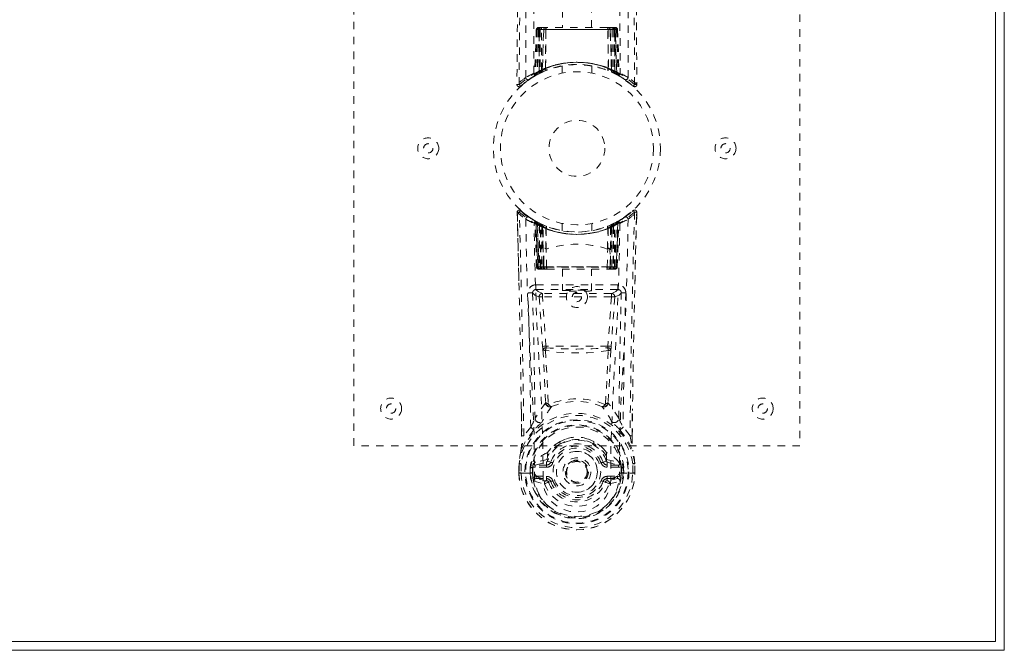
# Model space of a CAD drawing. Header units: inches. Extents: x 10.4 to 57.9, y 13.8 to 37.3.
# Tile 3 of 4: x 44.6 to 57.9, y 13.8 to 22.3. Entities that reach past the tile are written whole.
import ezdxf

# ---------------------------------------------------------------- set-up
doc = ezdxf.new("R2010")
doc.units = ezdxf.units.IN
doc.header["$MEASUREMENT"] = 0
doc.linetypes.add('SLD-Dashed', pattern=[0.075, 0.05, -0.025])
doc.linetypes.add('SLD-Solid', pattern=[0])

msp = doc.modelspace()

# ---------------------------------------------------------------- linework, layer by layer
at = {"color": 7, "linetype": 'SLD-Solid', "lineweight": 15}
for p, q in [((57.878, 37.295), (57.878, 13.795)), ((57.76, 13.913), (57.76, 37.177)), ((57.76, 37.177), (57.76, 13.913)), ((10.496, 13.913), (57.76, 13.913)), ((57.76, 13.913), (10.496, 13.913)), ((57.878, 13.795), (10.378, 13.795))]:
    msp.add_line(p, q, dxfattribs=at)
at = {"color": 7, "linetype": 'SLD-Dashed', "lineweight": 0}
for p, q in [((49.128, 16.545), (49.128, 24.545)), ((55.128, 24.545), (55.128, 16.545)), ((51.933, 22.402), (51.933, 22.17)), ((52.323, 22.17), (52.323, 22.402)), ((51.582, 22.141), (51.56, 21.535)), ((51.595, 22.141), (51.574, 21.543)), ((51.595, 22.141), (51.582, 22.141)), ((51.616, 22.144), (51.593, 21.55)), ((51.613, 22.141), (51.593, 21.554)), ((51.68, 22.141), (51.613, 22.141)), ((51.62, 22.141), (51.62, 21.583)), ((51.621, 22.141), (52.636, 22.141)), ((51.622, 21.584), (51.621, 22.141)), ((51.635, 22.17), (51.625, 22.17)), ((51.635, 22.168), (51.634, 22.141)), ((51.634, 22.141), (51.634, 21.59)), ((52.623, 22.141), (51.634, 22.141)), ((51.698, 22.17), (51.643, 22.17)), ((51.652, 21.598), (51.653, 22.141)), ((51.653, 22.141), (52.604, 22.141)), ((51.661, 21.589), (51.68, 22.141)), ((51.682, 22.141), (51.662, 21.59)), ((51.68, 22.141), (51.682, 22.141)), ((51.704, 21.617), (51.709, 22.141)), ((51.712, 22.141), (51.707, 21.619)), ((51.712, 22.141), (51.709, 22.141)), ((51.719, 22.17), (51.711, 22.17)), ((52.545, 22.141), (51.712, 22.141)), ((52.537, 22.17), (51.719, 22.17)), ((52.545, 22.17), (52.538, 22.17)), ((52.549, 21.619), (52.545, 22.141)), ((52.547, 22.141), (52.545, 22.141)), ((52.547, 22.141), (52.552, 21.617)), ((52.613, 22.17), (52.559, 22.17)), ((52.594, 21.59), (52.575, 22.141)), ((52.575, 22.141), (52.576, 22.141)), ((52.576, 22.141), (52.596, 21.589)), ((52.643, 22.141), (52.576, 22.141)), ((52.604, 22.141), (52.604, 21.598)), ((52.604, 22.141), (52.604, 22.141)), ((52.632, 22.17), (52.622, 22.17)), ((52.623, 22.141), (52.623, 21.59)), ((52.636, 22.141), (52.635, 21.584)), ((52.637, 21.583), (52.636, 22.141)), ((52.643, 22.17), (52.643, 22.17)), ((52.663, 21.55), (52.643, 22.144)), ((52.643, 22.141), (52.664, 21.554)), ((52.648, 22.169), (52.644, 22.17)), ((52.662, 22.141), (52.682, 21.543)), ((52.675, 22.141), (52.662, 22.141)), ((52.675, 22.141), (52.696, 21.535)), ((51.704, 21.617), (51.707, 21.619)), ((51.928, 21.652), (51.928, 21.556)), ((52.328, 21.556), (52.328, 21.652)), ((52.549, 21.619), (52.552, 21.617)), ((51.371, 21.38), (51.473, 21.461)), ((51.482, 21.468), (51.585, 21.532)), ((51.546, 21.51), (51.559, 21.518)), ((51.56, 21.535), (51.574, 21.543)), ((51.578, 21.529), (51.644, 21.563)), ((51.593, 21.554), (51.661, 21.589)), ((51.633, 21.557), (51.62, 21.583)), ((51.635, 21.558), (51.622, 21.584)), ((51.644, 21.563), (51.646, 21.564)), ((51.648, 21.565), (51.646, 21.564)), ((51.662, 21.59), (51.661, 21.589)), ((51.664, 21.572), (51.666, 21.573)), ((51.706, 21.59), (51.711, 21.592)), ((52.546, 21.592), (52.55, 21.59)), ((52.591, 21.573), (52.592, 21.572)), ((52.596, 21.589), (52.594, 21.59)), ((52.596, 21.589), (52.664, 21.554)), ((52.623, 21.59), (52.611, 21.564)), ((52.611, 21.564), (52.612, 21.563)), ((52.612, 21.563), (52.679, 21.529)), ((52.635, 21.584), (52.622, 21.558)), ((52.637, 21.583), (52.624, 21.557)), ((52.682, 21.543), (52.696, 21.535)), ((52.691, 21.523), (52.705, 21.515)), ((52.697, 21.518), (52.711, 21.51)), ((51.321, 21.403), (51.351, 21.403)), ((51.324, 19.635), (51.323, 19.685)), ((51.324, 19.685), (51.326, 19.635)), ((51.347, 18.761), (51.327, 19.678)), ((51.556, 19.573), (51.487, 19.617)), ((52.801, 19.64), (52.783, 19.622)), ((52.86, 19.687), (52.842, 19.672)), ((52.884, 19.708), (52.87, 19.695)), ((52.931, 19.639), (52.932, 19.685)), ((52.933, 19.638), (52.934, 19.685)), ((51.563, 19.569), (51.55, 19.577)), ((51.569, 19.565), (51.555, 19.572)), ((51.563, 19.569), (51.563, 19.569)), ((51.578, 19.544), (51.564, 19.552)), ((51.585, 18.949), (51.564, 19.552)), ((51.566, 19.567), (51.566, 19.567)), ((51.599, 18.949), (51.578, 19.544)), ((51.578, 19.544), (51.599, 18.949)), ((51.578, 19.544), (51.578, 19.544)), ((51.581, 19.559), (51.581, 19.559)), ((51.646, 19.526), (51.581, 19.559)), ((51.663, 19.5), (51.596, 19.534)), ((51.617, 18.949), (51.596, 19.534)), ((51.597, 19.537), (51.617, 18.945)), ((51.625, 19.504), (51.637, 19.53)), ((51.625, 19.504), (51.625, 18.949)), ((51.643, 19.495), (51.625, 19.504)), ((51.638, 19.497), (51.657, 19.489)), ((51.638, 18.949), (51.638, 19.497)), ((51.643, 19.495), (51.655, 19.521)), ((51.643, 18.949), (51.643, 19.495)), ((51.647, 19.525), (51.646, 19.526)), ((51.655, 19.521), (51.647, 19.525)), ((51.656, 19.489), (51.657, 18.949)), ((51.675, 19.481), (51.656, 19.489)), ((51.657, 19.489), (51.669, 19.515)), ((51.657, 19.489), (51.657, 18.949)), ((51.663, 19.5), (51.664, 19.499)), ((51.682, 18.949), (51.663, 19.5)), ((51.664, 19.499), (51.682, 19)), ((51.668, 19.515), (51.687, 19.507)), ((51.675, 19.481), (51.687, 19.507)), ((51.675, 18.949), (51.675, 19.481)), ((51.718, 19.495), (51.713, 19.496)), ((51.928, 19.534), (51.928, 19.437)), ((52.328, 19.437), (52.328, 19.534)), ((52.543, 19.496), (52.539, 19.495)), ((52.57, 19.507), (52.589, 19.515)), ((52.594, 19.5), (52.575, 18.949)), ((52.575, 19), (52.592, 19.499)), ((52.6, 19.489), (52.581, 19.481)), ((52.581, 19.481), (52.581, 18.949)), ((52.592, 19.499), (52.594, 19.5)), ((52.66, 19.534), (52.594, 19.5)), ((52.6, 19.489), (52.619, 19.497)), ((52.6, 18.949), (52.6, 19.489)), ((52.6, 18.949), (52.6, 19.489)), ((52.606, 19.524), (52.619, 19.497)), ((52.611, 19.526), (52.609, 19.525)), ((52.676, 19.559), (52.611, 19.526)), ((52.632, 19.504), (52.614, 19.495)), ((52.614, 19.495), (52.614, 18.949)), ((52.619, 19.497), (52.618, 18.949)), ((52.632, 18.949), (52.632, 19.504)), ((52.638, 18.945), (52.66, 19.537)), ((52.64, 18.949), (52.66, 19.534)), ((52.658, 18.949), (52.679, 19.544)), ((52.679, 19.544), (52.658, 18.949)), ((52.671, 18.949), (52.692, 19.552)), ((52.676, 19.559), (52.676, 19.559)), ((52.692, 19.552), (52.679, 19.544)), ((52.679, 19.544), (52.679, 19.544)), ((52.691, 19.567), (52.691, 19.567)), ((52.707, 19.577), (52.694, 19.569)), ((52.694, 19.569), (52.694, 19.569)), ((51.714, 19.468), (51.71, 19.469)), ((51.712, 19.192), (51.71, 19.469)), ((51.714, 19.468), (51.716, 19.19)), ((52.54, 19.19), (52.543, 19.468)), ((52.547, 19.469), (52.543, 19.468)), ((52.547, 19.469), (52.545, 19.192)), ((51.715, 19.19), (51.716, 19.19)), ((51.721, 18.946), (51.715, 19.19)), ((52.535, 18.946), (52.542, 19.19)), ((52.54, 19.19), (52.542, 19.19)), ((51.585, 18.949), (51.599, 18.949)), ((51.617, 18.949), (51.682, 18.949)), ((51.625, 18.949), (51.643, 18.949)), ((51.657, 18.949), (51.638, 18.949)), ((52.614, 18.949), (51.643, 18.949)), ((51.657, 18.949), (51.675, 18.949)), ((51.657, 18.949), (52.6, 18.949)), ((52.581, 18.949), (51.675, 18.949)), ((51.683, 18.949), (51.682, 18.949)), ((51.683, 18.949), (51.683, 18.947)), ((52.575, 18.949), (52.574, 18.949)), ((52.574, 18.947), (52.574, 18.949)), ((52.575, 18.949), (52.64, 18.949)), ((52.581, 18.949), (52.6, 18.949)), ((52.618, 18.949), (52.6, 18.949)), ((52.614, 18.949), (52.632, 18.949)), ((52.64, 18.949), (52.64, 18.949)), ((52.658, 18.949), (52.671, 18.949)), ((51.625, 18.92), (51.639, 18.92)), ((51.629, 18.92), (51.639, 18.92)), ((51.647, 18.92), (51.638, 18.921)), ((51.639, 18.92), (51.64, 18.92)), ((51.647, 18.92), (51.705, 18.92)), ((51.698, 18.92), (51.676, 18.92)), ((51.711, 18.92), (51.712, 18.92)), ((51.712, 18.92), (51.728, 18.92)), ((51.728, 18.92), (52.529, 18.92)), ((51.933, 18.92), (51.933, 18.629)), ((52.323, 18.629), (52.323, 18.92)), ((52.529, 18.92), (52.545, 18.92)), ((52.545, 18.92), (52.545, 18.92)), ((52.552, 18.92), (52.61, 18.92)), ((52.581, 18.92), (52.552, 18.92)), ((52.581, 18.92), (52.581, 18.92)), ((52.581, 18.92), (52.6, 18.92)), ((52.617, 18.92), (52.618, 18.92)), ((52.618, 18.92), (52.628, 18.92)), ((52.618, 18.92), (52.631, 18.92)), ((51.577, 18.708), (51.577, 18.646)), ((52.68, 18.708), (51.577, 18.708)), ((52.68, 18.646), (52.68, 18.708)), ((51.577, 18.646), (52.68, 18.646)), ((51.664, 18.593), (51.664, 18.548)), ((52.592, 18.593), (51.664, 18.593)), ((52.592, 18.548), (51.664, 18.548)), ((51.711, 17.885), (51.664, 18.548)), ((52.592, 18.548), (52.546, 17.885)), ((52.592, 18.593), (52.592, 18.548)), ((52.637, 18.546), (52.592, 18.548)), ((51.62, 18.546), (51.666, 17.881)), ((52.637, 18.546), (52.59, 17.881)), ((52.546, 17.885), (51.711, 17.885)), ((51.742, 17.114), (51.742, 17.113)), ((52.514, 17.113), (52.514, 17.114)), ((51.384, 16.675), (51.38, 17.036)), ((52.873, 16.675), (52.877, 17.02)), ((51.507, 16.795), (51.414, 16.679)), ((52.843, 16.679), (52.75, 16.795)), ((51.976, 16.632), (51.901, 16.604)), ((52.356, 16.604), (52.282, 16.632)), ((55.128, 16.545), (49.128, 16.545)), ((51.775, 16.506), (51.726, 16.452)), ((52.531, 16.452), (52.482, 16.506)), ((51.348, 16.175), (51.349, 16.303)), ((51.349, 16.307), (51.349, 16.303)), ((51.35, 16.303), (51.349, 16.175)), ((51.379, 16.302), (51.378, 16.179)), ((51.73, 16.359), (51.563, 16.322)), ((51.567, 16.286), (51.72, 16.323)), ((51.72, 16.323), (51.733, 16.34)), ((51.72, 16.286), (51.72, 16.323)), ((51.732, 16.407), (51.73, 16.359)), ((51.733, 16.34), (51.775, 16.324)), ((52.481, 16.324), (52.524, 16.34)), ((52.524, 16.34), (52.537, 16.323)), ((52.525, 16.407), (52.526, 16.359)), ((52.526, 16.359), (52.693, 16.322)), ((52.537, 16.286), (52.537, 16.323)), ((52.537, 16.323), (52.689, 16.286)), ((52.879, 16.179), (52.878, 16.302)), ((52.907, 16.175), (52.906, 16.303)), ((52.908, 16.303), (52.908, 16.307)), ((52.909, 16.175), (52.908, 16.303)), ((51.348, 16.175), (51.352, 16.175)), ((51.352, 16.175), (51.378, 16.175)), ((51.378, 16.175), (51.396, 16.175)), ((51.396, 16.176), (51.415, 16.176)), ((51.396, 16.175), (51.396, 16.176)), ((51.415, 16.176), (51.557, 16.176)), ((51.529, 16.252), (51.499, 16.254)), ((51.499, 16.18), (51.499, 16.254)), ((51.529, 16.18), (51.499, 16.18)), ((51.499, 16.18), (51.499, 16.18)), ((51.534, 16.266), (51.529, 16.252)), ((51.529, 16.252), (51.529, 16.18)), ((51.533, 16.181), (51.529, 16.18)), ((51.536, 16.102), (51.529, 16.18)), ((51.534, 16.266), (51.533, 16.181)), ((51.534, 16.266), (51.534, 16.266)), ((51.567, 16.286), (51.567, 16.256)), ((51.72, 16.286), (51.567, 16.286)), ((51.72, 16.256), (51.567, 16.256)), ((51.72, 16.256), (51.72, 16.286)), ((52.285, 16.195), (52.285, 16.191)), ((52.689, 16.286), (52.537, 16.286)), ((52.537, 16.256), (52.537, 16.286)), ((52.689, 16.256), (52.537, 16.256)), ((52.689, 16.256), (52.689, 16.286)), ((52.7, 16.176), (52.842, 16.176)), ((52.7, 16.17), (52.7, 16.176)), ((52.727, 16.252), (52.723, 16.266)), ((52.723, 16.266), (52.723, 16.181)), ((52.723, 16.181), (52.728, 16.18)), ((52.757, 16.254), (52.728, 16.252)), ((52.728, 16.18), (52.728, 16.252)), ((52.758, 16.18), (52.728, 16.18)), ((52.757, 16.254), (52.757, 16.254)), ((52.757, 16.254), (52.758, 16.18)), ((52.758, 16.18), (52.758, 16.18)), ((52.842, 16.176), (52.86, 16.176)), ((52.86, 16.176), (52.86, 16.175)), ((52.86, 16.175), (52.878, 16.175)), ((52.878, 16.175), (52.905, 16.175)), ((52.905, 16.175), (52.908, 16.175)), ((51.551, 16.067), (51.692, 16.034)), ((51.58, 16.134), (51.58, 16.104)), ((51.58, 16.134), (51.72, 16.134)), ((51.72, 16.074), (51.58, 16.104)), ((51.58, 16.104), (51.72, 16.104)), ((51.72, 16.134), (51.72, 16.104)), ((51.72, 16.104), (51.72, 16.074)), ((51.775, 16.065), (51.748, 16.055)), ((52.509, 16.055), (52.481, 16.065)), ((52.537, 16.104), (52.537, 16.134)), ((52.537, 16.134), (52.676, 16.134)), ((52.537, 16.074), (52.537, 16.104)), ((52.676, 16.104), (52.537, 16.074)), ((52.537, 16.104), (52.676, 16.104)), ((52.565, 16.034), (52.706, 16.067)), ((52.676, 16.104), (52.676, 16.134))]:
    msp.add_line(p, q, dxfattribs=at)
at = {"color": 7, "linetype": 'SLD-Dashed', "lineweight": 0, "flags": 128}
for points in [[(51.44, 21.497), (51.441, 23.592), (51.453, 25.687), (51.475, 27.779), (51.507, 29.869), (51.531, 31.181), (51.555, 32.491), (51.574, 33.797), (51.585, 35.1), (51.58, 36.399)], [(51.549, 21.552), (51.55, 23.419), (51.56, 25.285), (51.578, 27.149), (51.606, 29.013), (51.634, 30.501), (51.663, 31.987), (51.688, 33.471), (51.703, 34.95), (51.698, 36.423)], [(52.559, 36.423), (52.554, 34.95), (52.568, 33.471), (52.594, 31.987), (52.623, 30.501), (52.65, 29.013), (52.678, 27.149), (52.697, 25.285), (52.707, 23.419), (52.708, 21.552)], [(52.816, 21.497), (52.815, 23.592), (52.804, 25.687), (52.782, 27.779), (52.749, 29.869), (52.726, 31.181), (52.702, 32.491), (52.682, 33.797), (52.672, 35.1), (52.676, 36.399)], [(51.422, 35.9), (51.424, 35.205), (51.424, 34.478), (51.424, 33.716), (51.423, 32.922), (51.421, 32.138), (51.418, 31.468), (51.415, 30.835), (51.412, 30.162), (51.408, 29.448), (51.406, 29.252), (51.405, 29.054), (51.404, 28.853), (51.403, 28.65), (51.402, 28.535), (51.4, 28.289), (51.398, 28.02), (51.395, 27.589), (51.392, 27.108), (51.388, 26.577), (51.384, 25.997), (51.381, 25.606), (51.379, 25.196), (51.376, 24.791), (51.373, 24.409), (51.37, 24.042), (51.366, 23.421), (51.362, 22.847), (51.358, 22.32), (51.354, 21.838), (51.351, 21.403)], [(52.835, 35.9), (52.833, 35.05), (52.832, 34.161), (52.833, 33.231), (52.836, 32.266), (52.839, 31.475), (52.841, 30.844), (52.845, 30.17), (52.849, 29.453), (52.85, 29.257), (52.852, 29.057), (52.853, 28.855), (52.854, 28.65), (52.855, 28.532), (52.856, 28.283), (52.858, 28.011), (52.861, 27.577), (52.865, 27.096), (52.868, 26.566), (52.872, 25.989), (52.875, 25.601), (52.878, 25.195), (52.881, 24.748), (52.885, 24.304), (52.888, 23.889), (52.891, 23.398), (52.894, 22.953), (52.897, 22.553), (52.9, 22.198), (52.902, 21.888), (52.904, 21.623), (52.905, 21.402)], [(51.392, 35.409), (51.391, 32.277), (51.373, 28.653), (51.347, 25.028), (51.321, 21.403)], [(52.865, 35.435), (52.865, 32.277), (52.884, 28.653), (52.909, 25.028), (52.935, 21.403)], [(51.582, 22.141), (51.584, 22.141), (51.593, 22.141), (51.606, 22.141), (51.621, 22.141)], [(51.634, 22.141), (51.62, 22.141), (51.607, 22.141), (51.599, 22.141), (51.595, 22.141)], [(51.615, 22.149), (51.614, 22.147), (51.613, 22.141)], [(51.613, 22.141), (51.614, 22.141), (51.616, 22.141), (51.619, 22.141), (51.624, 22.141), (51.63, 22.141), (51.637, 22.141), (51.645, 22.141), (51.653, 22.141)], [(51.709, 22.141), (51.699, 22.141), (51.69, 22.141), (51.685, 22.141), (51.682, 22.141)], [(51.709, 22.141), (51.71, 22.146), (51.71, 22.152), (51.711, 22.157), (51.712, 22.161), (51.714, 22.165), (51.715, 22.167), (51.717, 22.169), (51.719, 22.17)], [(52.538, 22.17), (52.54, 22.169), (52.542, 22.167), (52.543, 22.165), (52.544, 22.161), (52.546, 22.157), (52.546, 22.152), (52.547, 22.146), (52.547, 22.141)], [(52.575, 22.141), (52.572, 22.141), (52.566, 22.141), (52.558, 22.141), (52.547, 22.141)], [(52.604, 22.141), (52.612, 22.141), (52.62, 22.141), (52.627, 22.141), (52.633, 22.141), (52.638, 22.141), (52.641, 22.141), (52.643, 22.141), (52.643, 22.141)], [(52.662, 22.141), (52.658, 22.141), (52.65, 22.141), (52.637, 22.141), (52.623, 22.141)], [(52.636, 22.141), (52.651, 22.141), (52.664, 22.141), (52.672, 22.141), (52.675, 22.141)], [(51.706, 21.59), (51.707, 21.591), (51.708, 21.593), (51.708, 21.596), (51.708, 21.599), (51.708, 21.603), (51.707, 21.607), (51.706, 21.612), (51.704, 21.617)], [(51.89, 21.646), (51.912, 21.651), (51.914, 21.652)], [(52.326, 21.652), (52.327, 21.652), (52.309, 21.655), (52.271, 21.66), (52.217, 21.666), (52.152, 21.669), (52.128, 21.67)], [(52.55, 21.59), (52.549, 21.591), (52.548, 21.593), (52.548, 21.596), (52.548, 21.599), (52.549, 21.603), (52.55, 21.607), (52.551, 21.612), (52.552, 21.617)], [(51.616, 21.549), (51.625, 21.554), (51.632, 21.56)], [(52.625, 21.56), (52.632, 21.554), (52.64, 21.549)], [(52.674, 21.531), (52.681, 21.53), (52.686, 21.534), (52.691, 21.54)], [(52.887, 21.383), (52.894, 21.379), (52.902, 21.377), (52.91, 21.376), (52.918, 21.377), (52.925, 21.381), (52.93, 21.386), (52.934, 21.393), (52.935, 21.4)], [(52.935, 21.403), (52.935, 21.403), (52.933, 21.403), (52.927, 21.403), (52.917, 21.403), (52.911, 21.403), (52.905, 21.403)], [(51.397, 19.687), (51.393, 19.689), (51.373, 19.708)], [(52.909, 18.717), (52.91, 18.791), (52.913, 18.964), (52.918, 19.173), (52.924, 19.42), (52.93, 19.678)], [(51.441, 19.592), (51.448, 19.138), (51.46, 18.689), (51.478, 18.246), (51.499, 17.81), (51.53, 17.244), (51.552, 16.697), (51.557, 16.17)], [(51.674, 16.104), (51.67, 16.634), (51.646, 17.183), (51.614, 17.75), (51.591, 18.187), (51.572, 18.632), (51.559, 19.082), (51.551, 19.536)], [(51.572, 19.564), (51.566, 19.567), (51.563, 19.569)], [(51.595, 19.541), (51.59, 19.552), (51.584, 19.557)], [(51.636, 19.528), (51.629, 19.533), (51.621, 19.538)], [(51.638, 19.497), (51.643, 19.507), (51.647, 19.516), (51.649, 19.522), (51.65, 19.524)], [(51.668, 19.515), (51.667, 19.514), (51.665, 19.508), (51.661, 19.499), (51.656, 19.489)], [(52.581, 19.481), (52.577, 19.491), (52.573, 19.5), (52.571, 19.505), (52.57, 19.507)], [(52.706, 19.536), (52.698, 19.082), (52.684, 18.632), (52.666, 18.187), (52.643, 17.75), (52.611, 17.183), (52.587, 16.634), (52.583, 16.104)], [(52.588, 19.515), (52.589, 19.513), (52.591, 19.507), (52.595, 19.499), (52.6, 19.489)], [(52.6, 19.489), (52.596, 19.499), (52.592, 19.508), (52.589, 19.514), (52.589, 19.515)], [(52.614, 19.495), (52.609, 19.505), (52.606, 19.514), (52.603, 19.519), (52.602, 19.521)], [(52.636, 19.538), (52.628, 19.533), (52.62, 19.528)], [(52.632, 19.504), (52.627, 19.513), (52.623, 19.522), (52.62, 19.528), (52.62, 19.53)], [(52.816, 19.592), (52.809, 19.138), (52.796, 18.689), (52.779, 18.246), (52.758, 17.81), (52.727, 17.244), (52.704, 16.697), (52.7, 16.17)], [(51.682, 19), (51.681, 19.112), (51.685, 19.168), (51.692, 19.194), (51.696, 19.199), (51.699, 19.201), (51.7, 19.201), (51.702, 19.201), (51.705, 19.199), (51.707, 19.197), (51.712, 19.192)], [(51.712, 19.192), (51.713, 19.19), (51.714, 19.19), (51.715, 19.19), (51.715, 19.19)], [(52.542, 19.19), (52.542, 19.19), (52.543, 19.19), (52.543, 19.19), (52.545, 19.192)], [(52.545, 19.192), (52.549, 19.197), (52.552, 19.199), (52.555, 19.201), (52.557, 19.201), (52.558, 19.201), (52.561, 19.199), (52.565, 19.194), (52.571, 19.168), (52.575, 19.112), (52.575, 19)], [(51.625, 18.949), (51.61, 18.949), (51.597, 18.949), (51.588, 18.949), (51.586, 18.949), (51.585, 18.949)], [(51.599, 18.949), (51.602, 18.949), (51.611, 18.949), (51.624, 18.949), (51.638, 18.949)], [(51.657, 18.949), (51.641, 18.949), (51.634, 18.949), (51.628, 18.949), (51.623, 18.949), (51.619, 18.949), (51.617, 18.949), (51.617, 18.949)], [(51.682, 19), (51.682, 18.999), (51.683, 18.949)], [(51.721, 18.946), (51.923, 18.946), (52.128, 18.946), (52.333, 18.946), (52.535, 18.946)], [(52.574, 18.949), (52.575, 18.999), (52.575, 19)], [(52.64, 18.949), (52.64, 18.949), (52.638, 18.949), (52.634, 18.949), (52.629, 18.949), (52.623, 18.949), (52.616, 18.949), (52.6, 18.949)], [(52.618, 18.949), (52.633, 18.949), (52.645, 18.949), (52.654, 18.949), (52.658, 18.949)], [(52.671, 18.949), (52.671, 18.949), (52.669, 18.949), (52.66, 18.949), (52.647, 18.949), (52.632, 18.949)], [(51.532, 18.6), (51.56, 18.572), (51.62, 18.546)], [(51.532, 18.6), (51.552, 17.756), (51.565, 16.914)], [(51.664, 18.593), (51.606, 18.619), (51.577, 18.646)], [(51.664, 18.548), (51.648, 18.547), (51.634, 18.546), (51.624, 18.546), (51.62, 18.546)], [(52.68, 18.646), (52.651, 18.619), (52.592, 18.593)], [(52.637, 18.546), (52.696, 18.572), (52.725, 18.6)], [(52.691, 16.914), (52.705, 17.756), (52.725, 18.6)], [(51.666, 17.881), (51.671, 17.882), (51.681, 17.883), (51.696, 17.884), (51.711, 17.885)], [(51.716, 17.864), (51.713, 17.874), (51.711, 17.885)], [(52.546, 17.885), (52.544, 17.874), (52.541, 17.864)], [(52.546, 17.885), (52.561, 17.884), (52.576, 17.883), (52.586, 17.882), (52.59, 17.881)], [(51.666, 17.881), (51.669, 17.859), (51.671, 17.838)], [(51.671, 17.838), (51.69, 17.479), (51.707, 17.127)], [(52.551, 17.828), (52.412, 17.804), (52.271, 17.795), (52.128, 17.793), (51.986, 17.795), (51.844, 17.804), (51.705, 17.828)], [(51.705, 17.828), (51.725, 17.467), (51.742, 17.114)], [(52.514, 17.114), (52.532, 17.467), (52.551, 17.828)], [(52.585, 17.838), (52.567, 17.479), (52.549, 17.127)], [(52.585, 17.838), (52.588, 17.859), (52.59, 17.881)], [(51.706, 17.12), (51.632, 17.022), (51.565, 16.914)], [(51.706, 17.12), (51.709, 17.11), (51.713, 17.101), (51.718, 17.095), (51.725, 17.09), (51.733, 17.089), (51.74, 17.09), (51.747, 17.095), (51.753, 17.102)], [(52.504, 17.102), (52.509, 17.095), (52.516, 17.09), (52.524, 17.089), (52.531, 17.09), (52.538, 17.095), (52.544, 17.101), (52.548, 17.11), (52.55, 17.12)], [(52.691, 16.914), (52.624, 17.022), (52.55, 17.12)], [(51.383, 17.037), (51.384, 16.916), (51.385, 16.677)], [(52.871, 16.677), (52.873, 16.911), (52.874, 17.021)], [(51.659, 16.866), (51.655, 16.86), (51.646, 16.852)], [(52.61, 16.852), (52.602, 16.86), (52.597, 16.866)], [(51.55, 16.759), (51.451, 16.634), (51.376, 16.484)], [(52.707, 16.759), (52.808, 16.63), (52.88, 16.484)], [(51.901, 16.604), (51.802, 16.537), (51.775, 16.506)], [(52.482, 16.506), (52.454, 16.537), (52.356, 16.604)], [(51.376, 16.484), (51.36, 16.396), (51.349, 16.307)], [(51.376, 16.484), (51.375, 16.478), (51.374, 16.473)], [(52.882, 16.473), (52.882, 16.478), (52.88, 16.484)], [(52.908, 16.307), (52.897, 16.396), (52.88, 16.484)], [(51.379, 16.302), (51.373, 16.303), (51.368, 16.304), (51.363, 16.305), (51.358, 16.305), (51.355, 16.306), (51.352, 16.306), (51.35, 16.307), (51.349, 16.307)], [(51.349, 16.303), (51.349, 16.303), (51.35, 16.303), (51.352, 16.303), (51.356, 16.303), (51.361, 16.303), (51.366, 16.303), (51.372, 16.303), (51.379, 16.302)], [(51.563, 16.322), (51.556, 16.314), (51.541, 16.3)], [(51.804, 16.314), (51.798, 16.316), (51.793, 16.318), (51.788, 16.32), (51.784, 16.321), (51.78, 16.322), (51.778, 16.323), (51.776, 16.324), (51.775, 16.324)], [(52.453, 16.314), (52.459, 16.316), (52.464, 16.318), (52.468, 16.32), (52.473, 16.321), (52.476, 16.322), (52.479, 16.323), (52.481, 16.324), (52.481, 16.324)], [(52.526, 16.359), (52.525, 16.347), (52.524, 16.34), (52.524, 16.34)], [(52.716, 16.3), (52.709, 16.305), (52.693, 16.322)], [(52.908, 16.307), (52.907, 16.307), (52.905, 16.306), (52.902, 16.306), (52.898, 16.305), (52.894, 16.305), (52.889, 16.304), (52.884, 16.303), (52.878, 16.302)], [(52.878, 16.302), (52.884, 16.303), (52.89, 16.303), (52.896, 16.303), (52.901, 16.303), (52.904, 16.303), (52.907, 16.303), (52.908, 16.303), (52.908, 16.303)], [(51.378, 16.179), (51.371, 16.179), (51.365, 16.179), (51.36, 16.179), (51.355, 16.179), (51.351, 16.179), (51.349, 16.179), (51.348, 16.178), (51.348, 16.175)], [(51.529, 16.252), (51.529, 16.252), (51.529, 16.252)], [(51.567, 16.256), (51.55, 16.258), (51.534, 16.266)], [(51.557, 16.17), (51.557, 16.173), (51.557, 16.176)], [(51.557, 16.17), (51.562, 16.161), (51.569, 16.152)], [(52.7, 16.17), (52.695, 16.161), (52.688, 16.152)], [(52.723, 16.266), (52.707, 16.258), (52.689, 16.256)], [(52.723, 16.266), (52.723, 16.266), (52.723, 16.266), (52.723, 16.266), (52.723, 16.266), (52.723, 16.266), (52.723, 16.266), (52.723, 16.266), (52.723, 16.266)], [(52.728, 16.252), (52.727, 16.252), (52.727, 16.252)], [(52.908, 16.175), (52.909, 16.178), (52.908, 16.179), (52.905, 16.179), (52.902, 16.179), (52.897, 16.179), (52.891, 16.179), (52.885, 16.179), (52.879, 16.179)], [(51.538, 16.117), (51.558, 16.129), (51.58, 16.134)], [(51.674, 16.104), (51.672, 16.104), (51.67, 16.105)], [(52.583, 16.104), (52.581, 16.022), (52.561, 15.94), (52.522, 15.863), (52.467, 15.792), (52.396, 15.734), (52.314, 15.69), (52.223, 15.662), (52.128, 15.653), (52.034, 15.662), (51.943, 15.69), (51.861, 15.734), (51.79, 15.792), (51.734, 15.863), (51.696, 15.94), (51.676, 16.022), (51.674, 16.104)], [(51.748, 16.055), (51.741, 16.067), (51.737, 16.071), (51.733, 16.073), (51.729, 16.074), (51.724, 16.074), (51.715, 16.073), (51.706, 16.07), (51.697, 16.064), (51.694, 16.06), (51.691, 16.054), (51.691, 16.036)], [(51.748, 16.055), (51.746, 16.054), (51.74, 16.052), (51.732, 16.049), (51.722, 16.045), (51.711, 16.041), (51.702, 16.038), (51.696, 16.035), (51.692, 16.034)], [(51.804, 16.075), (51.798, 16.073), (51.793, 16.071), (51.788, 16.07), (51.784, 16.068), (51.78, 16.067), (51.778, 16.066), (51.776, 16.065), (51.775, 16.065)], [(52.453, 16.075), (52.459, 16.073), (52.464, 16.071), (52.468, 16.07), (52.473, 16.068), (52.476, 16.067), (52.479, 16.066), (52.481, 16.065), (52.481, 16.065)], [(52.565, 16.036), (52.566, 16.049), (52.564, 16.059), (52.561, 16.062), (52.558, 16.065), (52.55, 16.07), (52.541, 16.073), (52.53, 16.074), (52.525, 16.073), (52.519, 16.07), (52.514, 16.064), (52.509, 16.055)], [(52.509, 16.055), (52.511, 16.054), (52.517, 16.052), (52.525, 16.049), (52.535, 16.045), (52.545, 16.041), (52.554, 16.038), (52.561, 16.035), (52.565, 16.034)], [(52.587, 16.105), (52.585, 16.104), (52.583, 16.104)], [(52.676, 16.134), (52.699, 16.129), (52.718, 16.117)]]:
    msp.add_lwpolyline(points, dxfattribs=at)
at = {"color": 7, "linetype": 'SLD-Dashed', "lineweight": 0}
for centre, radius in [((52.128, 20.545), 1.125), ((52.128, 20.545), 1.03), ((52.128, 20.545), 0.376), ((50.128, 20.545), 0.141), ((54.128, 20.545), 0.141), ((50.128, 20.545), 0.0625), ((54.128, 20.545), 0.0625), ((52.128, 18.545), 0.141), ((52.128, 18.545), 0.0625), ((49.628, 17.045), 0.141), ((49.628, 17.045), 0.0625), ((54.628, 17.045), 0.141), ((54.628, 17.045), 0.0625), ((52.128, 16.195), 0.7), ((52.128, 16.195), 0.69), ((52.128, 16.195), 0.623), ((52.128, 16.195), 0.32), ((52.128, 16.195), 0.275), ((52.128, 16.195), 0.188), ((52.128, 16.195), 0.156), ((52.128, 16.195), 0.142), ((52.128, 16.195), 0.139), ((52.128, 16.195), 0.138)]:
    msp.add_circle(centre, radius, dxfattribs=at)
for centre, radius, start, end in [((51.612, 22.14), 0.03, 90.0062, 178.0022), ((51.664, 22.072), 0.105, 114.0086, 139.1313), ((51.625, 22.14), 0.03, 113.8891, 178.0178), ((51.626, 22.138), 0.0318, 89.3278, 119.9502), ((51.643, 22.14), 0.03, 90.061, 178.0708), ((51.649, 22.13), 0.0394, 84.2278, 144.8148), ((51.648, 22.25), 0.0834, 255.4903, 260.9077), ((52.129, 22.148), 0.477, 177.3586, 180.8398), ((51.71, 22.14), 0.0299, 90.1883, 178.2024), ((51.711, 22.14), 0.0299, 90.1893, 178.2037), ((51.747, 22.147), 0.0354, 140.7638, 190.732), ((52.51, 22.147), 0.0354, 349.268, 39.2362), ((52.545, 22.14), 0.0299, 1.7954, 89.8117), ((52.546, 22.14), 0.0299, 1.7985, 89.813), ((50.896, 22.144), 1.708, 359.8789, 0.8502), ((52.599, 22.122), 0.0478, 22.9959, 85.2696), ((52.613, 22.14), 0.03, 1.9292, 89.9367), ((52.609, 22.245), 0.0778, 279.456, 285.0373), ((52.022, 22.147), 0.6, 359.377, 1.9631), ((52.631, 22.138), 0.0314, 57.5216, 90.7079), ((52.601, 22.359), 0.194, 280.3785, 282.7084), ((52.632, 22.14), 0.03, 1.9925, 66.487), ((52.645, 22.14), 0.03, 1.9942, 89.9952), ((52.644, 22.139), 0.0305, 2.3575, 69.586), ((52.128, 20.545), 1.157, 47.8259, 132.172), ((52.128, 20.513), 1.19, 60.8755, 119.1245), ((52.128, 20.545), 1.128, 60.4664, 119.5336), ((52.114, 20.925), 0.817, 124.4236, 129.6448), ((52.128, 20.546), 1.155, 64.0067, 115.9933), ((52.128, 20.546), 1.155, 64.6488, 115.3509), ((52.128, 20.546), 1.156, 65.6757, 114.3248), ((51.746, 21.631), 0.0995, 198.8657, 215.5593), ((52.089, 20.985), 0.74, 121.3933, 125.2424), ((52.128, 20.581), 1.12, 67.9154, 112.0846), ((51.678, 21.601), 0.0345, 344.8488, 31.0533), ((52.579, 21.601), 0.0345, 148.9525, 195.1404), ((52.168, 20.986), 0.739, 54.7549, 58.6252), ((52.52, 21.626), 0.0881, 323.2145, 342.0807), ((52.14, 20.921), 0.821, 50.3699, 55.5647), ((52.118, 20.516), 1.192, 124.6558, 131.9426), ((52.119, 20.557), 1.112, 124.618, 132.0559), ((52.112, 20.314), 1.361, 114.4619, 119.607), ((51.47, 21.497), 0.03, 180.3214, 304.0489), ((52.128, 20.545), 1.128, 119.534, 124.6615), ((51.53, 21.536), 0.03, 301.0998, 358.0142), ((51.59, 21.565), 0.043, 197.026, 245.7984), ((51.544, 21.544), 0.0299, 300.3188, 358.0983), ((52.125, 20.55), 1.121, 118.6643, 120.3097), ((52.122, 20.905), 0.844, 126.5323, 131.7566), ((51.546, 21.531), 0.0187, 320.8781, 23.072), ((52.102, 20.935), 0.805, 125.5567, 130.9564), ((52.131, 20.54), 1.132, 114.318, 119.2217), ((51.563, 21.555), 0.0299, 299.2642, 358.1954), ((51.565, 21.553), 0.0278, 298.0285, 1.5777), ((51.683, 21.602), 0.0504, 193.5659, 226.9707), ((51.631, 21.59), 0.0297, 295.5254, 358.531), ((51.633, 21.59), 0.0297, 295.4577, 358.524), ((52.132, 20.553), 1.119, 60.7475, 65.7122), ((52.624, 21.59), 0.0297, 181.476, 244.5423), ((52.625, 21.59), 0.0297, 181.4771, 244.469), ((52.154, 20.934), 0.806, 49.0489, 54.4354), ((52.132, 20.903), 0.847, 48.2543, 53.4579), ((52.177, 20.63), 1.029, 59.6479, 62.7045), ((52.694, 21.555), 0.0299, 181.8014, 240.7311), ((52.687, 21.551), 0.0234, 171.7174, 234.9055), ((52.36, 20.947), 0.663, 59.3288, 61.6866), ((52.712, 21.544), 0.0299, 181.909, 239.6779), ((52.667, 21.565), 0.043, 294.1871, 342.9869), ((52.128, 20.544), 1.128, 55.3398, 60.4654), ((52.726, 21.536), 0.03, 181.9774, 238.9045), ((52.144, 20.314), 1.361, 60.3937, 65.5384), ((52.786, 21.497), 0.03, 235.9273, 359.6893), ((52.137, 20.556), 1.113, 47.9439, 55.378), ((52.14, 20.518), 1.19, 48.0493, 55.3505), ((51.351, 21.403), 0.03, 179.5961, 312.1638), ((51.46, 21.481), 0.135, 215.7953, 228.5916), ((52.905, 21.403), 0.03, 227.8347, 0.4054), ((54.088, 20.31), 1.61, 137.2747, 138.3417), ((51.353, 19.685), 0.03, 47.9302, 181.4928), ((51.362, 19.058), 0.628, 90.8078, 93.5455), ((52.112, 20.569), 1.185, 228.2249, 235.5018), ((-86.269, 15.398), 137.658, 0.68191, 1.76381), ((51.764, 19.329), 0.545, 135.9034, 139.0315), ((-92.215, 15.274), 143.635, 0.56033, 1.75994), ((52.128, 20.546), 1.158, 227.9757, 312.0241), ((52.123, 20.538), 1.119, 228.0246, 235.4121), ((51.73, 20.03), 0.483, 223.7163, 237.8678), ((51.471, 19.592), 0.03, 55.9391, 180.2017), ((52.128, 20.544), 1.127, 235.3879, 240.553), ((52.172, 20.48), 1.05, 298.8369, 308.4385), ((52.128, 20.545), 1.128, 299.4484, 304.6101), ((52.155, 20.51), 1.084, 304.5128, 311.3069), ((52.786, 19.592), 0.03, 359.8148, 124.0444), ((52.145, 20.568), 1.184, 304.4959, 311.7792), ((202.913, 15.144), 150.078, 178.26584, 179.41394), ((190.804, 15.393), 137.937, 178.23613, 179.32385), ((52.904, 19.685), 0.03, 358.5044, 132.0706), ((51.909, 18.793), 1.337, 41.8953, 43.1697), ((52.915, 19.594), 0.0929, 78.5249, 97.1214), ((52.114, 20.782), 1.368, 240.5347, 245.6804), ((51.534, 19.551), 0.03, 1.9822, 59.1148), ((51.592, 19.524), 0.043, 114.3146, 163.0418), ((52.128, 20.576), 1.19, 240.9439, 299.0561), ((51.537, 19.552), 0.0272, 359.2973, 40.3103), ((52.052, 20.407), 0.97, 239.6322, 243.7748), ((51.548, 19.543), 0.0299, 1.7841, 59.8732), ((51.548, 19.543), 0.0299, 1.9079, 59.8853), ((52.08, 20.133), 0.776, 228.3679, 234.0824), ((52.128, 20.545), 1.127, 240.552, 299.448), ((52.076, 20.123), 0.764, 229.2446, 234.9624), ((51.566, 19.533), 0.0299, 1.8068, 60.9291), ((52.128, 20.544), 1.127, 240.9511, 245.9071), ((52.077, 20.116), 0.755, 230.4521, 236.135), ((52.128, 20.543), 1.155, 245.1323, 294.8677), ((51.633, 19.499), 0.0297, 1.5022, 64.5548), ((51.635, 19.498), 0.0297, 1.5118, 64.6503), ((52.128, 20.543), 1.155, 245.9283, 294.0717), ((52.072, 20.077), 0.707, 234.8588, 239.2243), ((52.128, 20.543), 1.155, 246.9084, 293.0916), ((51.68, 19.487), 0.0346, 329.0784, 15.1665), ((51.684, 19.485), 0.0349, 329.3511, 15.0822), ((52.573, 19.485), 0.0349, 164.9277, 210.6393), ((52.577, 19.487), 0.0346, 164.8468, 210.9082), ((52.185, 20.078), 0.708, 300.777, 305.1385), ((52.249, 20.282), 0.839, 293.5949, 295.4274), ((52.13, 20.541), 1.123, 294.0863, 299.0562), ((52.622, 19.498), 0.0297, 115.3466, 178.4949), ((52.624, 19.499), 0.0297, 115.445, 178.4979), ((52.183, 20.112), 0.75, 303.8483, 309.5666), ((52.181, 20.122), 0.762, 305.0338, 310.7595), ((52.175, 20.135), 0.779, 305.9267, 311.6219), ((52.204, 20.408), 0.971, 296.2284, 300.3646), ((52.69, 19.533), 0.0299, 119.1008, 178.1856), ((52.691, 19.533), 0.03, 119.0589, 163.2455), ((52.709, 19.543), 0.0299, 120.1091, 178.0937), ((52.709, 19.543), 0.0299, 120.1296, 178.2132), ((52.665, 19.524), 0.0429, 16.9262, 65.7187), ((52.722, 19.551), 0.03, 120.8827, 178.0203), ((52.72, 19.552), 0.0272, 139.7041, 180.6817), ((52.142, 20.783), 1.369, 294.3211, 299.4633), ((52.128, 20.508), 1.12, 248.284, 291.7161), ((52.128, 17.924), 1.332, 71.9765, 108.0233), ((51.615, 18.95), 0.03, 181.9933, 269.9961), ((51.649, 18.998), 0.0807, 218.1988, 252.5516), ((51.629, 18.95), 0.03, 181.9308, 269.9262), ((51.644, 18.948), 0.0276, 179.1236, 257.2313), ((52.072, 18.941), 0.434, 179.0642, 182.8906), ((52.067, 18.941), 0.424, 179.0336, 182.9444), ((52.112, 18.941), 0.455, 179.1077, 182.7542), ((52.096, 18.941), 0.439, 179.0637, 182.8401), ((52.136, 18.941), 0.461, 179.1101, 182.7101), ((51.712, 18.95), 0.0299, 181.8048, 269.8248), ((51.716, 19.477), 0.53, 266.3906, 270.5178), ((51.712, 18.949), 0.0295, 183.4635, 269.016), ((51.754, 18.941), 0.0334, 170.237, 218.8808), ((52.503, 18.941), 0.0334, 321.1192, 9.763), ((52.54, 19.477), 0.53, 269.4822, 273.6094), ((52.545, 18.95), 0.0299, 270.1798, 358.1907), ((52.544, 18.949), 0.0295, 271.001, 356.5195), ((52.122, 18.941), 0.459, 357.2839, 0.8959), ((52.159, 18.941), 0.441, 357.1636, 0.928), ((52.145, 18.941), 0.455, 357.2458, 0.8923), ((52.605, 18.955), 0.0354, 260.9635, 350.2051), ((52.61, 18.95), 0.03, 270.062, 358.0676), ((52.19, 18.941), 0.424, 357.0556, 0.9664), ((52.185, 18.941), 0.434, 357.1094, 0.9358), ((52.628, 18.95), 0.03, 270.0301, 358.0299), ((52.607, 18.998), 0.0807, 287.4465, 321.8019), ((52.641, 18.95), 0.03, 270.0048, 358.0058), ((51.646, 18.941), 0.0218, 247.3967, 275.2168), ((51.576, 18.604), 0.105, 89.885, 181.4323), ((52.68, 18.604), 0.105, 358.5877, 90.0957), ((51.495, 18.275), 0.327, 83.5365, 94.0537), ((-49.771, 15.727), 101.283, 0.60373, 1.62588), ((51.577, 18.601), 0.045, 89.8876, 181.4227), ((51.665, 18.548), 0.0451, 90.3592, 183.0902), ((52.592, 18.548), 0.0451, 356.9109, 89.6278), ((52.68, 18.601), 0.045, 358.5794, 90.1118), ((52.762, 18.275), 0.326, 85.9335, 96.4764), ((153.984, 15.728), 101.24, 178.37386, 179.39645), ((51.713, 17.816), 0.0477, 87.4364, 152.2369), ((51.7, 17.872), 0.0441, 230.1838, 277.6313), ((51.982, 17.768), 0.283, 160.174, 167.606), ((52.128, 22.688), 4.842, 265.1093, 274.8902), ((52.279, 17.769), 0.279, 12.339, 19.8789), ((52.543, 17.816), 0.0476, 27.7584, 92.5661), ((52.557, 17.872), 0.0441, 262.3797, 309.806), ((51.694, 17.125), 0.0134, 335.6079, 7.2735), ((51.766, 17.127), 0.0605, 186.6636, 290.1518), ((51.738, 17.154), 0.0407, 221.3968, 276.0528), ((51.758, 17.117), 0.0161, 192.28, 252.6745), ((52.128, 16.199), 0.977, 67.4213, 112.5685), ((51.8, 17.118), 0.0498, 199.5583, 255.0344), ((52.128, 16.282), 0.859, 66.605, 113.3942), ((52.49, 17.127), 0.0605, 249.8482, 353.3364), ((52.457, 17.118), 0.0498, 284.9656, 340.4417), ((52.499, 17.117), 0.0161, 287.334, 347.7627), ((52.519, 17.154), 0.0408, 263.9516, 318.5812), ((52.563, 17.125), 0.0134, 172.8497, 204.4839), ((52.128, 16.195), 0.787, 8.1858, 171.8142), ((52.8, 16.292), 1.277, 142.4884, 153.3047), ((51.46, 16.295), 1.273, 26.6781, 37.5286), ((52.128, 16.195), 0.758, 8.1859, 171.8141), ((52.128, 16.195), 0.632, 5.3576, 174.6424), ((50.341, 17.44), 1.333, 331.0188, 336.7418), ((53.273, 15.054), 2.425, 132.1313, 135.2894), ((51.626, 16.917), 0.0605, 182.4469, 303.6191), ((52.631, 16.917), 0.0605, 236.3814, 357.5526), ((50.985, 15.054), 2.424, 44.7097, 47.869), ((53.918, 17.441), 1.335, 203.2638, 208.9756), ((51.671, 16.95), 0.226, 223.463, 237.5587), ((52.128, 16.195), 0.602, 5.5122, 174.4878), ((52.593, 16.941), 0.215, 302.0817, 316.8947), ((50.072, 16.635), 1.312, 352.9097, 1.7783), ((47.253, 17.372), 4.218, 347.8426, 350.5474), ((51.405, 16.626), 0.0537, 81.0695, 113.575), ((52.128, 16.164), 0.465, 118.5172, 148.4794), ((52.128, 16.206), 0.417, 18.6624, 161.3014), ((52.128, 16.195), 0.376, 20.1713, 159.8287), ((51.934, 16.594), 0.0346, 162.698, 217.8303), ((52.128, 16.166), 0.463, 61.3225, 118.679), ((52.128, 16.257), 0.405, 67.6954, 112.1087), ((52.323, 16.594), 0.0346, 322.1649, 17.3068), ((52.129, 16.164), 0.464, 31.5039, 61.5009), ((52.851, 16.626), 0.0537, 66.4274, 98.9287), ((57, 17.371), 4.214, 189.4517, 192.1585), ((54.188, 16.635), 1.316, 178.2319, 187.0761), ((52.729, 16.181), 1.386, 167.8615, 174.9721), ((51.908, 16.059), 0.433, 114.7984, 142.5938), ((51.643, 16.418), 0.0897, 352.8511, 22.4154), ((52.128, 16.195), 0.346, 20.1712, 159.8288), ((52.128, 16.195), 0.275, 90.0001, 269.9999), ((52.128, 16.195), 0.275, 270.0001, 89.9999), ((52.605, 16.419), 0.0815, 156.0577, 188.6762), ((52.353, 16.064), 0.427, 37.2046, 65.4028), ((51.528, 16.181), 1.385, 5.0263, 12.1408), ((51.664, 16.256), 0.131, 159.9999, 175.4946), ((51.567, 16.316), 0.0304, 210.7894, 270.6169), ((51.72, 16.345), 0.059, 270, 339.8287), ((51.72, 16.345), 0.089, 270.0008, 339.828), ((51.798, 16.359), 0.0674, 179.7975, 196.5054), ((52.128, 16.195), 0.157, 84.1567, 107.2456), ((52.537, 16.345), 0.089, 200.1709, 269.9996), ((52.537, 16.345), 0.059, 200.1713, 270), ((52.69, 16.316), 0.0304, 269.3827, 329.211), ((52.632, 16.264), 0.091, 1.0832, 23.4235), ((52.128, 16.195), 0.781, 181.2987, 358.7132), ((52.128, 16.195), 0.78, 181.4115, 358.5885), ((52.128, 16.195), 0.751, 181.2112, 358.7888), ((52.128, 16.195), 0.63, 181.332, 358.668), ((52.128, 16.195), 0.595, 181.3275, 187.5324), ((52.128, 16.195), 0.6, 190.4653, 358.6279), ((52.128, 16.155), 0.572, 177.9355, 2.0645), ((52.128, 16.195), 0.595, 352.4676, 358.6725), ((51.763, 16.147), 0.227, 187.5975, 200.4177), ((51.58, 16.074), 0.0298, 88.4964, 192.2559), ((51.689, 16.278), 0.175, 226.4376, 263.5817), ((51.72, 16.044), 0.03, 90.8922, 199.8073), ((52.128, 16.195), 0.465, 200.2061, 339.7911), ((51.72, 16.045), 0.089, 20.172, 89.9992), ((51.72, 16.045), 0.059, 20.1713, 90), ((51.72, 16.045), 0.0298, 19.9114, 90.2815), ((52.128, 16.195), 0.405, 200.1906, 339.8094), ((52.128, 16.195), 0.376, 200.1713, 339.8287), ((52.128, 16.195), 0.346, 200.1712, 339.8288), ((52.537, 16.045), 0.089, 90.0004, 159.8291), ((52.537, 16.045), 0.059, 90, 159.8287), ((52.537, 16.045), 0.0298, 89.7159, 160.0935), ((52.536, 16.044), 0.03, 340.1889, 89.1078), ((52.568, 16.278), 0.175, 276.4282, 313.5694), ((52.677, 16.074), 0.0298, 347.7482, 91.4995), ((52.494, 16.147), 0.227, 339.5777, 352.4019)]:
    msp.add_arc(centre, radius, start, end, dxfattribs=at)
msp.add_ellipse((52.128, 18.629), major_axis=(0.195, 0), ratio=0.034921, dxfattribs=at)

doc.saveas('drawing.dxf')
